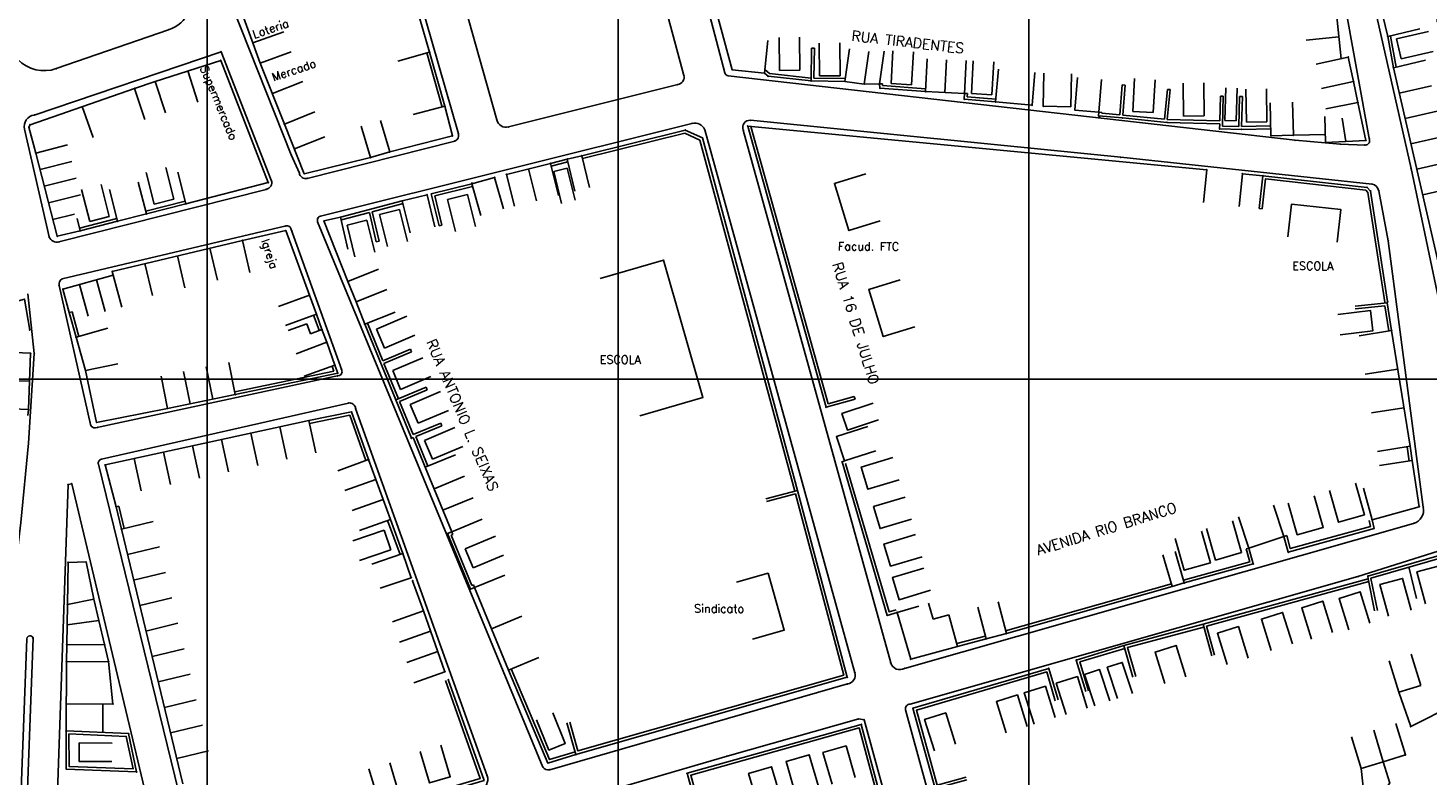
# Model space of a CAD drawing. Header units: millimetres. Extents: x 196436 to 199900, y 8705373 to 8708636.
# Tile 40 of 92: x 197956 to 198297, y 8706603 to 8706785. Entities that reach past the tile are written whole.
import ezdxf
from ezdxf.enums import TextEntityAlignment as Align

# ---------------------------------------------------------------- set-up
doc = ezdxf.new("R2010")
doc.units = ezdxf.units.MM
doc.header["$LTSCALE"] = 5
for name, color, linetype in [('CASA', 6, 'Continuous'), ('CERCA', 3, 'CERCA_LINE'), ('MALHA', 9, 'Continuous'), ('MEIO-FIO', 7, 'Continuous'), ('MURO', 9, 'Continuous'), ('TEXTO', 2, 'Continuous'), ('TXT_NRUA', 3, 'Continuous')]:
    doc.layers.add(name, color=color, linetype=linetype)
doc.styles.add('GEOSIS', font='ROMANS.SHX')
doc.linetypes.add('CERCA_LINE', pattern='A,0.5,-0.2,["X",Standard,S=0.1,R=0,X=-0.1,Y=-0.05],-0.25', length=0.95)

# ---------------------------------------------------------------- blocks, each defined once
blk = doc.blocks.new('C')
at = {"layer": 'CASA'}
blk.add_lwpolyline([(0, 0), (0, 8)], dxfattribs=at)
blk = doc.blocks.new('A$C52B76FAD')
at = {"layer": 'CASA'}
for points in [[(0, 8), (0, 0)], [(0, 8), (5, 8)], [(5, 8), (5, 0)]]:
    blk.add_lwpolyline(points, dxfattribs=at)
blk = doc.blocks.new('A$C4E6421C2')
at = {"layer": 'CASA', "rotation": 289.1624398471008}
blk.add_blockref('A$C52B76FAD', (0, 4.72), dxfattribs=at)

msp = doc.modelspace()

# ---------------------------------------------------------------- linework, layer by layer
at = {"layer": 'CASA'}
for p, q in [((198296.565, 8706777.58), (198288.768, 8706775.789)), ((198288.768, 8706775.789), (198300.132, 8706726.324)), ((197968.064, 8706710.203), (197975.763, 8706712.376)), ((198288.306, 8706711.831), (198280.406, 8706710.571)), ((198292.798, 8706683.673), (198288.306, 8706711.831)), ((198284.898, 8706682.413), (198292.798, 8706683.673)), ((197986.851, 8706665.385), (197979.074, 8706663.508)), ((197979.074, 8706663.508), (197994.034, 8706601.537)), ((198176.715, 8706641.648), (198175.599, 8706645.478)), ((198171.239, 8706631.843), (198167.919, 8706643.241)), ((198180.495, 8706642.689), (198176.715, 8706641.648)), ((198182.619, 8706634.976), (198171.239, 8706631.843))]:
    msp.add_line(p, q, dxfattribs=at)
for points in [[(198047.04, 8706803.991), (198054.097, 8706779.567)], [(198273.847, 8706799.166), (198276.038, 8706777.979)], [(198012.892, 8706776.909), (198007.537, 8706791.618)], [(198127.779, 8706775.288), (198124.017, 8706789.013)], [(198287.384, 8706783.339), (198286.054, 8706788.705)], [(198287.384, 8706783.339), (198295.149, 8706785.264)], [(198135.665, 8706774.474), (198136.486, 8706782.432)], [(198156.332, 8706780.36), (198155.233, 8706772.436)], [(197987.288, 8706772.416), (198003.263, 8706777.565)], [(198003.263, 8706777.565), (198014.822, 8706747.837)], [(198018.761, 8706762.024), (198012.892, 8706776.909)], [(198159.914, 8706771.787), (198161.013, 8706779.711)], [(198163.675, 8706771.854), (198164.774, 8706779.778)], [(198175.206, 8706777.967), (198174.811, 8706769.977)], [(198179.977, 8706777.732), (198179.582, 8706769.741)], [(198184.747, 8706777.496), (198184.352, 8706769.506)], [(198277.771, 8706778.358), (198269.956, 8706776.649)], [(198277.771, 8706778.358), (198279.071, 8706772.413)], [(197995.275, 8706774.99), (197997.73, 8706767.376)], [(198135.665, 8706774.474), (198127.779, 8706775.288)], [(198191.897, 8706767.446), (198192.603, 8706775.415)], [(198200.771, 8706766.66), (198201.476, 8706774.629)], [(198203.518, 8706766.42), (198203.661, 8706774.419)], [(198210.246, 8706766.299), (198210.389, 8706774.298)], [(198211.205, 8706765.465), (198211.871, 8706773.438)], [(197956.854, 8706761.895), (197982.281, 8706770.743)], [(197982.281, 8706770.743), (197987.288, 8706772.416)], [(197982.281, 8706770.743), (197984.817, 8706763.155)], [(197987.288, 8706772.416), (197989.823, 8706764.828)], [(198015.827, 8706769.467), (198023.269, 8706772.401)], [(198155.233, 8706772.436), (198159.914, 8706771.787)], [(198159.914, 8706771.787), (198163.675, 8706771.854)], [(198174.811, 8706769.977), (198184.352, 8706769.506)], [(198217.055, 8706764.977), (198217.721, 8706772.949)], [(198247.674, 8706762.92), (198247.938, 8706770.916), (198247.938, 8706770.916)], [(198250.477, 8706762.828), (198250.741, 8706770.824)], [(198279.071, 8706772.413), (198271.256, 8706770.703)], [(198279.071, 8706772.413), (198280.103, 8706767.329)], [(198057.823, 8706766.406), (198050.072, 8706764.422)], [(198057.823, 8706766.406), (198059.672, 8706759.181)], [(198191.897, 8706767.446), (198200.771, 8706766.66)], [(198203.518, 8706766.42), (198210.246, 8706766.299)], [(198258.943, 8706759.222), (198258.737, 8706767.219)], [(198264.39, 8706759.362), (198264.183, 8706767.36)], [(198272.245, 8706757.557), (198282.034, 8706758.091), (198280.103, 8706767.329)], [(198280.103, 8706767.329), (198272.263, 8706765.737)], [(197969.568, 8706766.319), (197972.197, 8706758.763)], [(198018.761, 8706762.024), (198026.18, 8706765.017)], [(198211.205, 8706765.465), (198217.055, 8706764.977)], [(198272.245, 8706757.557), (198272.052, 8706763.945)], [(198277.14, 8706757.824), (198276.283, 8706763.494)], [(197958.224, 8706755.027), (197956.557, 8706761.324), (197956.854, 8706761.895)], [(198018.761, 8706762.024), (198023.613, 8706749.996)], [(198039.724, 8706753.895), (198037.444, 8706761.564)], [(198044.428, 8706755.294), (198042.148, 8706762.962)], [(198247.674, 8706762.92), (198250.477, 8706762.828)], [(198021.187, 8706756.01), (198028.606, 8706759.003)], [(198059.672, 8706759.181), (198044.428, 8706755.294)], [(198258.943, 8706759.222), (198264.39, 8706759.362)], [(198264.39, 8706759.362), (198272.185, 8706759.564)], [(197958.224, 8706755.027), (197963.449, 8706734.789)], [(198023.613, 8706749.996), (198039.724, 8706753.895)], [(198039.724, 8706753.895), (198044.428, 8706755.294)], [(198087.627, 8706753.53), (198091.133, 8706754.375)], [(198087.627, 8706753.53), (198089.502, 8706745.752)], [(198091.133, 8706754.375), (198091.133, 8706754.375)], [(198091.133, 8706754.375), (198093.007, 8706746.597)], [(197987.088, 8706742.568), (197985.112, 8706750.32)], [(197991.844, 8706743.78), (197989.868, 8706751.532)], [(197994.794, 8706742.644), (197992.786, 8706750.387)], [(198072.831, 8706749.825), (198083.525, 8706752.483)], [(198072.831, 8706749.825), (198074.761, 8706742.061)], [(198078.178, 8706751.154), (198080.108, 8706743.39)], [(198083.525, 8706752.483), (198085.455, 8706744.72)], [(198084.371, 8706750.546), (198087.628, 8706751.337)], [(198084.371, 8706750.546), (198086.261, 8706742.772)], [(198087.628, 8706751.337), (198089.517, 8706743.564)], [(198163.84, 8706738.496), (198156.196, 8706736.137), (198152.649, 8706747.628), (198160.293, 8706749.988)], [(197971.369, 8706738.363), (197969.393, 8706746.115)], [(197976.125, 8706739.576), (197974.149, 8706747.328)], [(197978.172, 8706738.413), (197976.165, 8706746.157)], [(197985.168, 8706740.226), (197983.161, 8706747.97)], [(197994.794, 8706742.644), (198014.822, 8706747.837)], [(198064.423, 8706747.532), (198069.928, 8706749.104)], [(198064.423, 8706747.532), (198066.62, 8706739.839)], [(198069.928, 8706749.104), (198072.125, 8706741.412)], [(197987.088, 8706742.568), (197991.844, 8706743.78)], [(198047.461, 8706743.385), (198053.515, 8706744.864)], [(198047.461, 8706743.385), (198049.359, 8706735.614)], [(198053.515, 8706744.864), (198055.413, 8706737.092)], [(198263.08, 8706734.667), (198263.963, 8706742.618), (198275.916, 8706741.291), (198275.033, 8706733.34)], [(197962.404, 8706738.837), (197967.671, 8706740.158)], [(197971.369, 8706738.363), (197976.125, 8706739.576)], [(197978.172, 8706738.413), (197985.168, 8706740.226)], [(198028.381, 8706738.494), (198032.454, 8706739.414)], [(198032.454, 8706739.414), (198034.216, 8706731.61)], [(197963.449, 8706734.789), (197969.029, 8706736.071)], [(197969.029, 8706736.071), (197968.292, 8706739.083)], [(198008.528, 8706733.765), (198019.097, 8706736.172), (198024.862, 8706720.438)], [(198028.381, 8706738.494), (198034.245, 8706723.772)], [(198008.528, 8706733.765), (197976.872, 8706726.223)], [(198095.644, 8706724.519), (198111.016, 8706728.959), (198120.665, 8706695.55), (198105.293, 8706691.111)], [(197976.872, 8706726.223), (197977.066, 8706725.269)], [(198034.245, 8706723.772), (198041.666, 8706726.76)], [(197964.839, 8706721.939), (197977.066, 8706725.269)], [(198036.241, 8706718.815), (198034.245, 8706723.772)], [(198172.207, 8706712.703), (198164.563, 8706710.344), (198161.016, 8706721.836), (198168.661, 8706724.195)], [(197948.967, 8706709.416), (197946.855, 8706717.132), (197955.524, 8706719.505), (197956.753, 8706711.93)], [(197964.839, 8706721.939), (197966.396, 8706716.2)], [(198024.862, 8706720.438), (198017.346, 8706717.697)], [(198026.546, 8706715.821), (198024.862, 8706720.438)], [(198036.241, 8706718.815), (198043.662, 8706721.803)], [(198038.337, 8706713.355), (198036.241, 8706718.815)], [(198026.546, 8706715.821), (198019.03, 8706713.08)], [(198038.337, 8706713.355), (198045.758, 8706716.342)], [(198275.204, 8706715.733), (198283.143, 8706716.722), (198283.759, 8706711.781), (198275.82, 8706710.791)], [(198024.222, 8706713.488), (198019.672, 8706711.852)], [(198025.093, 8706711.043), (198024.222, 8706713.488)], [(198027.891, 8706712.126), (198025.093, 8706711.043)], [(198029.086, 8706709.041), (198027.891, 8706712.126)], [(197970.355, 8706702.086), (197968.064, 8706710.203)], [(198029.086, 8706709.041), (198021.626, 8706706.151)], [(198029.086, 8706709.041), (198031.079, 8706703.413)], [(197956.956, 8706706.313), (197948.962, 8706706.621)], [(197956.956, 8706706.313), (197956.43, 8706692.646)], [(197970.355, 8706702.086), (197978.181, 8706703.747)], [(197973.034, 8706689.466), (197970.355, 8706702.086)], [(198031.079, 8706703.413), (198023.539, 8706700.742)], [(197956.693, 8706699.479), (197948.699, 8706699.787)], [(198006.801, 8706696.248), (197990.325, 8706692.893)], [(197956.43, 8706692.646), (197948.436, 8706692.953)], [(197990.325, 8706692.893), (197973.034, 8706689.466)], [(198162.101, 8706694.128), (198154.501, 8706691.63), (198155.823, 8706687.608), (198163.423, 8706690.107)], [(198024.75, 8706689.909), (197975.124, 8706679.131)], [(198162.74, 8706682.578), (198155.13, 8706680.113), (198153.206, 8706686.051), (198160.816, 8706688.517)], [(197977.771, 8706668.978), (197975.124, 8706679.131)], [(198039.268, 8706680.462), (198044.555, 8706665.888)], [(198059.502, 8706662.882), (198053.054, 8706678.595)], [(198166.853, 8706680.903), (198159.19, 8706678.606), (198160.803, 8706673.227), (198168.466, 8706675.524)], [(198281.432, 8706673.501), (198283.554, 8706665.788), (198295.04, 8706668.948), (198293.304, 8706680.188), (198285.397, 8706678.967)], [(198279.501, 8706674.692), (198281.686, 8706666.996), (198275.345, 8706665.195), (198273.16, 8706672.891)], [(198169.85, 8706671.314), (198162.187, 8706669.016), (198163.799, 8706663.637), (198171.462, 8706665.935)], [(198269.495, 8706671.641), (198271.68, 8706663.946), (198265.338, 8706662.145), (198263.153, 8706669.841)], [(198259.56, 8706669.348), (198262.088, 8706661.758), (198253.575, 8706658.922), (198251.047, 8706666.512)], [(198249.606, 8706665.494), (198251.791, 8706657.799), (198245.45, 8706655.998), (198243.265, 8706663.694)], [(198172.381, 8706662.194), (198164.718, 8706659.896), (198166.331, 8706654.517), (198173.994, 8706656.814)], [(198241.995, 8706662.996), (198244.18, 8706655.3), (198237.839, 8706653.5), (198235.654, 8706661.196)], [(198047.628, 8706657.554), (198040.059, 8706654.964)], [(198049.63, 8706651.702), (198047.628, 8706657.554)], [(198232.65, 8706657.242), (198234.891, 8706649.562), (198237.835, 8706650.421), (198235.594, 8706658.101)], [(197965.933, 8706645.157), (197966.09, 8706655.434), (197970.467, 8706655.535), (197972.371, 8706646.446), (197965.933, 8706645.157)], [(198174.449, 8706654.01), (198166.786, 8706651.712), (198168.398, 8706646.333), (198176.061, 8706648.631)], [(198296.569, 8706645.372), (198294.477, 8706653.093), (198300.003, 8706654.591), (198302.096, 8706646.869)], [(198049.63, 8706651.702), (198042.061, 8706649.112)], [(198052.598, 8706643.617), (198049.955, 8706650.972)], [(198065.033, 8706649.292), (198072.426, 8706652.347)], [(198128.813, 8706650.574), (198136.505, 8706652.772), (198140.452, 8706638.963), (198132.76, 8706636.765)], [(198287.545, 8706642.304), (198285.453, 8706650.026), (198290.98, 8706651.524), (198293.072, 8706643.802)], [(198073.322, 8706629.234), (198065.033, 8706649.292)], [(198283.044, 8706640.645), (198280.653, 8706648.28), (198275.519, 8706646.672), (198277.91, 8706639.037)], [(197965.763, 8706635.382), (197965.933, 8706645.157)], [(197972.371, 8706646.446), (197973.558, 8706641.284), (197974.971, 8706635.436)], [(198173.182, 8706644.779), (198167.919, 8706643.241)], [(198192.496, 8706645.843), (198194.526, 8706638.105), (198189.567, 8706636.804), (198187.537, 8706644.542)], [(198273.945, 8706638.356), (198271.554, 8706645.991), (198266.42, 8706644.383), (198268.811, 8706636.749)], [(197973.558, 8706641.284), (197965.848, 8706640.269)], [(198052.598, 8706643.617), (198057.823, 8706628.813)], [(198069.177, 8706639.263), (198076.571, 8706642.318)], [(198167.919, 8706643.241), (198171.239, 8706631.843), (198182.619, 8706634.976), (198180.495, 8706642.689)], [(198264.145, 8706635.605), (198261.754, 8706643.239), (198256.62, 8706641.631), (198259.01, 8706633.997)], [(198253.409, 8706632.158), (198251.019, 8706639.793), (198245.884, 8706638.185), (198248.275, 8706630.551)], [(197965.763, 8706635.382), (197965.715, 8706631.243)], [(197975.958, 8706631.318), (197974.971, 8706635.436), (197965.763, 8706635.382)], [(198238.241, 8706627.567), (198235.85, 8706635.202), (198230.716, 8706633.594), (198233.107, 8706625.96)], [(197965.715, 8706631.243), (197965.601, 8706614.404)], [(197965.715, 8706631.243), (197975.958, 8706631.318)], [(197975.958, 8706631.318), (197977.016, 8706620.959)], [(198073.322, 8706629.234), (198080.715, 8706632.289)], [(198221.565, 8706622.29), (198219.07, 8706629.891), (198222.748, 8706631.098), (198225.242, 8706623.497)], [(198290.049, 8706623.847), (198287.726, 8706631.502)], [(198295.425, 8706625.478), (198293.102, 8706633.133)], [(198214.203, 8706619.988), (198211.813, 8706627.622), (198206.679, 8706626.015), (198209.069, 8706618.38)], [(198216.021, 8706620.552), (198213.526, 8706628.153), (198217.204, 8706629.36), (198219.699, 8706621.759)], [(198206.413, 8706617.671), (198204.022, 8706625.306), (198198.888, 8706623.698), (198201.278, 8706616.064)], [(198295.425, 8706625.478), (198290.049, 8706623.847)], [(197977.016, 8706620.959), (197965.646, 8706621.037)], [(197974.579, 8706620.976), (197974.548, 8706614.027)], [(198199.618, 8706615.531), (198197.227, 8706623.166), (198192.093, 8706621.558), (198194.484, 8706613.924)], [(198080.111, 8706617.155), (198083.14, 8706609.75), (198087.152, 8706611.392), (198084.122, 8706618.796)], [(198182.138, 8706611.178), (198179.747, 8706618.813), (198174.613, 8706617.205), (198177.004, 8706609.571)], [(198286.281, 8706606.929), (198283.958, 8706614.585)], [(198291.657, 8706608.561), (198289.334, 8706616.216)], [(197976.809, 8706611.461), (197968.809, 8706611.496), (197968.79, 8706606.986), (197976.79, 8706606.951)], [(198051.808, 8706609.437), (198054.088, 8706601.769), (198059.139, 8706603.271), (198056.859, 8706610.939)], [(198152.111, 8706601.447), (198149.874, 8706609.127), (198155.494, 8706610.764), (198157.731, 8706603.084)], [(198280.906, 8706605.298), (198278.582, 8706612.953)], [(198039.354, 8706605.155), (198041.634, 8706597.486), (198046.685, 8706598.988), (198044.405, 8706606.656)], [(198143.13, 8706599.294), (198140.892, 8706606.975), (198146.512, 8706608.612), (198148.75, 8706600.932)], [(198286.281, 8706606.929), (198280.906, 8706605.298)], [(198291.657, 8706608.561), (198286.281, 8706606.929)], [(198133.993, 8706596.398), (198131.755, 8706604.078), (198137.375, 8706605.716), (198139.613, 8706598.035)]]:
    msp.add_lwpolyline(points, dxfattribs=at)
for p in [(198287.385, 8706783.341, 688.223), (198003.264, 8706777.565, 689.573), (198012.893, 8706776.909, 689.667), (198054.098, 8706779.568, 691.037), (198277.772, 8706778.36, 688.837), (198127.781, 8706775.289, 691.496), (198135.667, 8706774.475, 691.493), (198288.769, 8706775.791, 688.4), (197982.282, 8706770.743, 690.236), (197987.289, 8706772.416, 689.961), (198155.235, 8706772.437, 691.134), (198159.916, 8706771.788, 691.102), (198163.677, 8706771.855, 691.076), (198174.812, 8706769.978, 690.973), (198279.073, 8706772.414, 688.919), (198057.824, 8706766.407, 691.309), (198184.354, 8706769.507, 690.943), (198191.899, 8706767.447, 690.83), (198200.772, 8706766.661, 690.761), (198203.519, 8706766.422, 690.518), (198280.105, 8706767.33, 688.967), (198211.207, 8706765.467, 690.489), (197956.558, 8706761.324, 690.855), (197956.855, 8706761.895, 690.829), (198018.762, 8706762.024, 689.991), (198059.673, 8706759.181, 691.327), (198258.944, 8706759.223, 689.951), (198264.391, 8706759.364, 689.731), (198272.247, 8706757.558, 689.574), (198282.035, 8706758.093, 689.172), (197958.225, 8706755.027, 691.352), (198039.725, 8706753.895, 690.877), (198044.429, 8706755.294, 690.941), (198087.629, 8706753.53, 691.924), (198091.134, 8706754.375, 691.831), (198023.614, 8706749.996, 690.404), (198072.833, 8706749.826, 691.825), (198083.526, 8706752.484, 692.067), (198014.823, 8706747.837, 690.277), (198064.424, 8706747.532, 691.524), (198064.47, 8706747.735, 691.933), (198069.929, 8706749.105, 691.963), (197994.795, 8706742.643, 690.994), (198047.462, 8706743.385, 691.027), (198053.516, 8706744.863, 691.228), (197985.169, 8706740.226, 691.251), (198032.455, 8706739.414, 691.025), (197969.03, 8706736.071, 691.93), (197978.173, 8706738.413, 691.64), (198019.098, 8706736.172, 690.668), (198028.382, 8706738.494, 690.763), (197963.45, 8706734.789, 691.993), (198008.529, 8706733.765, 691.022), (197976.873, 8706726.223, 691.855), (197977.067, 8706725.269, 692.069), (198034.246, 8706723.772, 691.111), (197964.84, 8706721.939, 692.4), (198024.863, 8706720.438, 691.104), (198036.242, 8706718.815, 691.63), (197966.397, 8706716.2, 692.616), (198026.547, 8706715.821, 691.242), (197956.754, 8706711.93, 692.915), (198027.892, 8706712.126, 691.323), (198038.338, 8706713.354, 691.709), (197968.065, 8706710.202, 692.87), (198029.087, 8706709.041, 691.414), (198288.306, 8706711.83, 690.604), (197956.957, 8706706.313, 693.131), (197970.356, 8706702.086, 693.125), (198031.08, 8706703.413, 691.612), (198006.802, 8706696.248, 692.318), (197956.431, 8706692.646, 693.585), (197990.326, 8706692.893, 692.522), (197973.035, 8706689.466, 693.337), (198024.751, 8706689.909, 692.042), (198153.206, 8706686.051, 693.511), (198292.799, 8706683.672, 691.234), (197975.125, 8706679.131, 693.836), (198039.269, 8706680.462, 692.259), (198053.054, 8706678.594, 692.516), (198293.304, 8706680.187, 691.27), (197977.772, 8706668.978, 694.096), (198295.04, 8706668.947, 692.126), (198044.555, 8706665.887, 692.929), (198283.554, 8706665.787, 692.458), (197979.075, 8706663.507, 694.291), (198059.503, 8706662.881, 692.922), (198047.629, 8706657.554, 693.451), (197966.09, 8706655.433, 695.034), (197970.468, 8706655.535, 695.23), (198049.631, 8706651.702, 693.518), (198234.89, 8706649.561, 694.919), (198237.835, 8706650.421, 694.891), (197965.933, 8706645.156, 695.301), (197972.371, 8706646.446, 695.128), (197973.557, 8706641.284, 695.691), (198052.598, 8706643.617, 693.813), (198167.918, 8706643.241, 694.543), (198194.526, 8706638.104, 695.319), (197965.763, 8706635.381, 695.877), (197974.971, 8706635.435, 695.73), (198182.619, 8706634.976, 695.168), (198189.566, 8706636.803, 695.285), (197965.715, 8706631.242, 696.062), (197975.958, 8706631.318, 695.743), (198171.238, 8706631.843, 694.689), (198057.823, 8706628.813, 694.187), (198073.322, 8706629.233, 694.171), (197977.016, 8706620.959, 696.206), (198286.282, 8706606.928, 692.54), (198291.658, 8706608.56, 692.101)]:
    msp.add_point(p, dxfattribs=at)
at = {"layer": 'CERCA'}
for q in [(198290.049, 8706623.847), (198303.58, 8706620.824)]:
    msp.add_line((198292.973, 8706615.476), q, dxfattribs=at)
for points in [[(198131.57, 8706761.585), (198243.311, 8706750.969)], [(198243.311, 8706750.969), (198242.519, 8706743.008)], [(198251.977, 8706749.982), (198251.185, 8706742.021)], [(198256.974, 8706749.485), (198251.977, 8706749.982)], [(198286.281, 8706606.929), (198287.877, 8706601.7), (198282.003, 8706594.833), (198280.906, 8706605.298)]]:
    msp.add_lwpolyline(points, dxfattribs=at)
for p in [(198243.312, 8706750.971, 690.388), (198251.978, 8706749.983, 690.354), (198292.974, 8706615.475, 692.009)]:
    msp.add_point(p, dxfattribs=at)
at = {"layer": 'MALHA'}
for p, q in [((198000, 8708635.599), (198000, 8705384.785)), ((198100, 8708635.599), (198100, 8705384.785)), ((198100, 8708635.599), (198100, 8705384.785)), ((198200, 8708635.599), (198200, 8705384.785)), ((198200, 8708635.599), (198200, 8705384.785)), ((196441.61, 8706700), (199000, 8706700))]:
    msp.add_line(p, q, dxfattribs=at)
at = {"layer": 'MEIO-FIO'}
for p, q in [((198125.978, 8706774.561), (198114.424, 8706818.562)), ((198271.775, 8706819.298), (198282.942, 8706758.139)), ((198264.8, 8706758.139), (198126.83, 8706773.825)), ((198027.541, 8706739.652), (198117.977, 8706762.233)), ((198121.091, 8706760.696), (198157.668, 8706628.568)), ((198275.763, 8706757.185), (198264.8, 8706758.139)), ((198281.922, 8706756.96), (198275.763, 8706757.185)), ((197964.647, 8706724.399), (198019.16, 8706737.293)), ((198020.332, 8706736.658), (198032.734, 8706702.175)), ((198081.716, 8706605.613), (198026.862, 8706738.303)), ((197971.589, 8706688.938), (197963.92, 8706722.794)), ((197956.329, 8706720.766), (197957.863, 8706706.236)), ((198032.002, 8706700.859), (197972.773, 8706688.181)), ((197974.221, 8706680.53), (198034.352, 8706694.176)), ((198036.089, 8706692.866), (198068.125, 8706603.494)), ((197997.064, 8706583.097), (197973.475, 8706679.321)), ((198155.88, 8706625.874), (198083.367, 8706604.987))]:
    msp.add_line(p, q, dxfattribs=at)
for points in [[(198275.151, 8706830.458), (198293.033, 8706751.218), (198309.157, 8706674.853, 0.3025462), (198312.787, 8706671.297), (198319.934, 8706673.23), (198357.955, 8706684.838), (198389.357, 8706695.782), (198366.436, 8706812.38), (198361.268, 8706839.418), (198351.037, 8706899.821)], [(197945.625, 8706842.489), (197965.591, 8706850.152, -0.3969231), (197975.055, 8706846.27), (197995.732, 8706796.158, -0.4385725), (197990.55, 8706785.015), (197963.237, 8706775.549, -0.2919155), (197953.897, 8706777.78, -0.1425823), (197951.26, 8706782.782), (197940.436, 8706833.771, -0.3914021), (197945.625, 8706842.489, 7.7092691)], [(198060.37, 8706803.933), (198103.402, 8706817.019, -0.3781458), (198104.584, 8706816.48), (198116.011, 8706773.906, -0.4544883), (198114.518, 8706771.681), (198073.334, 8706761.367, -0.4130541), (198070.484, 8706763.068), (198059.339, 8706802.621, -0.5083538), (198060.37, 8706803.933, -0.0536856)], [(198008.548, 8706793.122), (198047.104, 8706804.812, -0.368977), (198048.304, 8706804.287), (198061.136, 8706759.701, -0.3941701), (198060.224, 8706757.91), (198024.315, 8706748.83, -0.4544526), (198022.405, 8706750.153), (198020.44, 8706754.564), (198006.206, 8706790.335, -0.3896738), (198008.548, 8706793.122, -0.3244385)], [(197957.862, 8706764.264), (198003.361, 8706779.672), (198015.579, 8706748.382, -0.4817014), (198014.304, 8706746.184), (197963.882, 8706733.383, -0.3798956), (197961.479, 8706734.626), (197955.476, 8706760.839, -0.4427737), (197957.862, 8706764.264, 1.6982054)], [(198169.738, 8706629.645), (198293.643, 8706664.887, 0.3990549), (198295.999, 8706668.868), (198287.507, 8706733.697), (198285.194, 8706745.845, 0.3159948), (198283.54, 8706747.45), (198222.385, 8706754.003), (198132.198, 8706762.983, 0.5716162), (198130.467, 8706760.616), (198166.386, 8706630.982, 0.4960618), (198169.738, 8706629.645, -0.7455351)], [(197966.976, 8706674.563), (197989.273, 8706581.281, -0.39247), (197988.394, 8706579.721), (197964.571, 8706574.371, -0.5340961), (197962.689, 8706576.16), (197966.107, 8706674.352), (197966.976, 8706674.563)], [(198200.37, 8706508.498), (198169.991, 8706619.52, -0.5121235), (198171.144, 8706620.948), (198280.088, 8706651.95), (198308.884, 8706661.071)], [(197953.698, 8706574.334), (197956.052, 8706636.837, -0.8937316), (197957.596, 8706636.952), (197955.261, 8706574.264, -1.0077131), (197953.698, 8706574.334, -0.2664162)], [(198068.678, 8706591.374), (198126.531, 8706608.314), (198158.601, 8706617.334), (198159.9, 8706617.124), (198174.969, 8706561.94, -0.3748978), (198174.028, 8706559.994), (198079.646, 8706535.777), (198068.678, 8706591.374)]]:
    msp.add_lwpolyline(points, format="xyb", dxfattribs=at)
msp.add_lwpolyline([(197952.708, 8706647.149), (197953.335, 8706654.052), (197954.595, 8706665.109), (197956.467, 8706684.468), (197957.863, 8706706.236)], dxfattribs=at)
for centre, radius, start, end in [((198126.944, 8706774.818), 1, 194.93105, 263.44234), ((198059.72, 8706759.294), 1.473, 290.00393, 16.05543), ((198118.634, 8706759.642), 2.673, 23.23016, 104.23142), ((198281.958, 8706757.959), 1, 267.90762, 10.34796), ((198023.937, 8706750.326), 1.542, 186.43174, 284.18992), ((198027.787, 8706738.683), 1, 104.23142, 202.32246), ((198019.391, 8706736.319), 1, 19.78163, 103.30744), ((197965.343, 8706723.116), 1.459, 118.49212, 192.7633), ((198031.793, 8706701.836), 1, 282.08153, 19.78163), ((198034.672, 8706692.794), 1.418, 2.91117, 103.06089), ((197972.564, 8706689.159), 1, 192.7633, 282.08153), ((197974.447, 8706679.556), 1, 103.06089, 193.60295), ((198155.605, 8706627.997), 2.141, 277.35939, 15.47395), ((198065.66, 8706602.611), 2.618, 280.85495, 19.7204), ((198082.959, 8706606.403), 1.474, 212.45241, 286.0687)]:
    msp.add_arc(centre, radius, start, end, dxfattribs=at)
for p in [(197990.551, 8706785.015, 689.511), (198003.362, 8706779.672, 689.25), (197963.238, 8706775.549, 690.045), (198116.012, 8706773.907, 691.286), (198126.292, 8706774.063, 691.165), (198114.519, 8706771.682, 691.332), (197957.863, 8706764.264, 690.56), (198070.485, 8706763.069, 691.448), (198217.252, 8706763.744, 690.453), (198061.136, 8706759.701, 691.189), (198073.336, 8706761.367, 691.55), (198117.979, 8706762.234, 691.464), (198121.092, 8706760.697, 691.46), (198130.468, 8706760.617, 691.426), (198132.199, 8706762.984, 691.383), (198060.225, 8706757.91, 691.199), (198264.801, 8706758.141, 689.693), (198275.765, 8706757.187, 689.354), (198281.72, 8706756.969, 689.057), (198282.873, 8706758.523, 688.97), (198020.441, 8706754.564, 689.837), (198222.387, 8706754.004, 690.517), (198022.405, 8706750.153, 690.084), (198293.034, 8706751.219, 688.999), (198014.305, 8706746.184, 690.277), (198015.58, 8706748.382, 690.091), (198024.316, 8706748.83, 690.287), (198283.541, 8706747.452, 689.424), (198285.196, 8706745.846, 689.387), (198019.041, 8706737.264, 690.484), (198020.496, 8706736.203, 690.482), (198026.895, 8706739.132, 690.546), (197961.48, 8706734.626, 691.96), (197963.883, 8706733.383, 691.963), (198287.508, 8706733.699, 689.612), (197963.921, 8706722.794, 692.229), (197964.648, 8706724.399, 692.085), (197957.863, 8706706.236, 692.974), (198032.653, 8706702.403, 691.485), (198031.654, 8706700.784, 691.581), (198034.353, 8706694.175, 691.749), (198036.09, 8706692.866, 691.783), (197971.447, 8706689.568, 693.36), (197973.283, 8706688.29, 693.313), (197973.597, 8706680.081, 693.564), (197966.976, 8706674.564, 693.993), (197966.108, 8706674.352, 693.994), (198295.998, 8706668.867, 691.237), (198293.643, 8706664.886, 691.553), (198280.088, 8706651.949, 693.052), (197957.596, 8706636.951, 695.473), (198166.386, 8706630.982, 694.663), (198157.668, 8706628.568, 694.721), (198169.737, 8706629.645, 694.765), (198155.879, 8706625.874, 694.865), (198158.601, 8706617.334, 695.094), (198159.9, 8706617.124, 695.086), (198126.53, 8706608.314, 695.29), (198068.125, 8706603.494, 694.816), (198081.715, 8706605.613, 694.805), (198083.367, 8706604.988, 694.862)]:
    msp.add_point(p, dxfattribs=at)
at = {"layer": 'MURO'}
for p, q in [((198289.457, 8706775.915), (198288.072, 8706783.465)), ((198146.968, 8706772.57), (198147.098, 8706780.569)), ((198147.68, 8706773.258), (198147.798, 8706780.557)), ((198288.768, 8706775.789), (198287.384, 8706783.339)), ((198053.424, 8706779.376), (198057.149, 8706766.216)), ((198054.097, 8706779.567), (198057.823, 8706766.406)), ((198136.529, 8706773.685), (198135.665, 8706774.474)), ((198136.831, 8706774.356), (198135.755, 8706775.341)), ((198146.968, 8706772.57), (198136.529, 8706773.685)), ((198147.043, 8706773.266), (198136.831, 8706774.356)), ((198155.244, 8706773.136), (198147.68, 8706773.258)), ((198155.233, 8706772.436), (198146.968, 8706772.57)), ((198163.734, 8706770.766), (198163.675, 8706771.854)), ((198174.811, 8706769.977), (198163.734, 8706770.766)), ((198164.399, 8706771.421), (198164.374, 8706771.892)), ((198174.861, 8706770.675), (198164.399, 8706771.421)), ((198222.738, 8706771.601), (198222.131, 8706764.327)), ((198223.436, 8706771.543), (198222.738, 8706771.601)), ((198223.436, 8706771.543), (198222.84, 8706764.267)), ((198233.72, 8706770.51), (198232.99, 8706763.247)), ((198234.416, 8706770.44), (198233.634, 8706763.18)), ((198233.72, 8706770.51), (198234.416, 8706770.44)), ((198184.278, 8706768.093), (198184.352, 8706769.506)), ((198191.897, 8706767.446), (198184.278, 8706768.093)), ((198185.013, 8706768.734), (198185.051, 8706769.469)), ((198191.957, 8706768.144), (198185.013, 8706768.734)), ((198246.482, 8706762.856), (198246.634, 8706768.879)), ((198247.149, 8706761.564), (198247.333, 8706768.861)), ((198251.319, 8706768.761), (198251.135, 8706761.463)), ((198252.019, 8706768.743), (198251.799, 8706761.446)), ((198216.978, 8706764.055), (198217.055, 8706764.977)), ((198222.77, 8706763.571), (198216.978, 8706764.055)), ((198217.055, 8706764.977), (198217.753, 8706764.918)), ((198217.734, 8706764.694), (198217.753, 8706764.918)), ((198222.131, 8706764.327), (198217.734, 8706764.694)), ((198233.616, 8706762.48), (198222.77, 8706763.571)), ((198232.99, 8706763.247), (198222.84, 8706764.267)), ((198246.482, 8706762.856), (198233.634, 8706763.18)), ((198116.26, 8706759.848), (198091.297, 8706753.694)), ((198119.919, 8706758.189), (198116.26, 8706759.848)), ((198150.648, 8706693.167), (198131.57, 8706761.585)), ((198151.134, 8706694.029), (198132.317, 8706761.514)), ((198246.464, 8706762.156), (198233.616, 8706762.48)), ((198246.432, 8706760.882), (198246.464, 8706762.156)), ((198251.817, 8706760.746), (198246.432, 8706760.882)), ((198251.135, 8706761.463), (198247.149, 8706761.564)), ((198251.799, 8706761.446), (198258.881, 8706761.628)), ((198251.817, 8706760.746), (198258.899, 8706760.929)), ((198142.994, 8706672.767), (198119.919, 8706758.189)), ((198083.525, 8706752.483), (198087.627, 8706753.53)), ((198083.698, 8706751.805), (198087.8, 8706752.851)), ((198091.98, 8706753.862), (198091.98, 8706753.862)), ((198054.52, 8706745.087), (198064.423, 8706747.532)), ((198055.367, 8706744.575), (198064.591, 8706746.852)), ((197994.624, 8706743.322), (197984.998, 8706740.905)), ((197994.794, 8706742.644), (197985.168, 8706740.226)), ((198032.454, 8706739.414), (198047.461, 8706743.385)), ((198040.119, 8706740.718), (198047.64, 8706742.708)), ((198056.437, 8706737.32), (198054.52, 8706745.087)), ((198057.117, 8706737.488), (198055.367, 8706744.575)), ((198032.633, 8706738.737), (198039.442, 8706740.539)), ((198039.442, 8706740.539), (198041.125, 8706733.454)), ((198040.119, 8706740.718), (198041.806, 8706733.616)), ((197977.999, 8706739.091), (197968.855, 8706736.749)), ((197978.172, 8706738.413), (197969.029, 8706736.071)), ((198041.125, 8706733.454), (198041.806, 8706733.616)), ((197968.064, 8706710.203), (197966.396, 8706716.2)), ((197968.737, 8706710.393), (197967.07, 8706716.387)), ((198025.888, 8706715.581), (198027.233, 8706711.887)), ((198026.546, 8706715.821), (198027.891, 8706712.126)), ((198045.856, 8706694.988), (198038.337, 8706713.355)), ((198042.741, 8706704.444), (198038.985, 8706713.62)), ((198042.741, 8706704.444), (198049.464, 8706707.288)), ((198043.006, 8706703.796), (198049.737, 8706706.643)), ((198049.737, 8706706.643), (198049.464, 8706707.288)), ((198030.836, 8706701.975), (198006.658, 8706696.933)), ((198030.418, 8706703.184), (198030.836, 8706701.975)), ((198031.079, 8706703.413), (198031.758, 8706701.452)), ((198046.504, 8706695.253), (198043.006, 8706703.796)), ((198031.758, 8706701.452), (198006.801, 8706696.248)), ((198045.856, 8706694.988), (198053.259, 8706698.02)), ((198049.697, 8706685.609), (198045.856, 8706694.988)), ((198046.769, 8706694.605), (198053.524, 8706697.372)), ((198150.648, 8706693.167), (198157.68, 8706695.127)), ((198157.68, 8706695.127), (198150.648, 8706693.167)), ((198157.492, 8706695.801), (198151.134, 8706694.029)), ((197956.43, 8706692.646), (197956.296, 8706691.158)), ((198024.75, 8706689.909), (198035.118, 8706692.024)), ((198035.118, 8706692.024), (198039.268, 8706680.462)), ((198050.079, 8706686.522), (198046.769, 8706694.605)), ((198024.89, 8706689.224), (198034.664, 8706691.217)), ((198034.664, 8706691.217), (198038.609, 8706680.226)), ((198056.835, 8706689.289), (198050.079, 8706686.522)), ((198057.1, 8706688.641), (198050.759, 8706686.044)), ((198050.111, 8706685.779), (198049.697, 8706685.609)), ((198053.054, 8706678.595), (198050.111, 8706685.779)), ((198053.702, 8706678.86), (198050.759, 8706686.044)), ((197977.771, 8706668.978), (197978.452, 8706669.14)), ((197979.074, 8706663.508), (197977.771, 8706668.978)), ((197979.755, 8706663.672), (197978.452, 8706669.14)), ((198043.898, 8706665.646), (198046.971, 8706657.312)), ((198044.555, 8706665.888), (198047.628, 8706657.554)), ((198058.443, 8706662.423), (198059.502, 8706662.882)), ((198064.039, 8706648.881), (198058.443, 8706662.423)), ((198059.353, 8706662.054), (198059.78, 8706662.239)), ((198064.418, 8706649.795), (198059.353, 8706662.054)), ((198302.374, 8706657.829), (198282.534, 8706652.089)), ((198292.496, 8706654.312), (198294.372, 8706646.632)), ((198282.534, 8706652.089), (198282.576, 8706651.442)), ((198282.576, 8706651.442), (198284.17, 8706643.603)), ((198065.033, 8706649.292), (198064.039, 8706648.881)), ((198064.765, 8706649.939), (198064.418, 8706649.795))]:
    msp.add_line(p, q, dxfattribs=at)
for points in [[(198147.098, 8706780.569), (198147.798, 8706780.557)], [(198164.374, 8706771.892), (198163.675, 8706771.854)], [(198185.051, 8706769.469), (198184.352, 8706769.506)], [(198246.634, 8706768.879), (198247.333, 8706768.861)], [(198252.019, 8706768.743), (198251.319, 8706768.761)], [(198143.67, 8706672.949), (198120.509, 8706758.691), (198116.328, 8706760.585), (198091.133, 8706754.375), (198091.133, 8706754.375)], [(198287.325, 8706718.877), (198283.206, 8706745.757), (198282.345, 8706746.639), (198256.974, 8706749.485), (198256.082, 8706741.534)], [(198286.633, 8706718.771), (198282.548, 8706745.429), (198282.019, 8706745.971), (198257.591, 8706748.711), (198256.778, 8706741.456)], [(198256.778, 8706741.456), (198256.082, 8706741.534)], [(198056.437, 8706737.32), (198057.117, 8706737.488)], [(197966.396, 8706716.2), (197967.07, 8706716.387)], [(198288.306, 8706711.831), (198287.234, 8706718.586), (198279.402, 8706717.774)], [(198287.614, 8706711.722), (198286.646, 8706717.821), (198279.474, 8706717.078)], [(198053.524, 8706697.372), (198053.259, 8706698.02)], [(198157.68, 8706695.127), (198157.492, 8706695.801)], [(198057.1, 8706688.641), (198056.835, 8706689.289)], [(198292.106, 8706683.573), (198292.611, 8706680.087)], [(198292.798, 8706683.673), (198293.304, 8706680.188)], [(198167.919, 8706643.241), (198165.507, 8706642.523), (198154.528, 8706679.874), (198155.13, 8706680.113)], [(198167.719, 8706643.912), (198165.98, 8706643.395), (198155.38, 8706679.459), (198155.388, 8706679.462)], [(198087.56, 8706616.374), (198089.751, 8706608.679), (198155.802, 8706627.486), (198143.67, 8706672.949), (198135.944, 8706670.875)], [(198088.233, 8706616.565), (198090.232, 8706609.544), (198154.948, 8706627.97), (198143.174, 8706672.091), (198136.125, 8706670.199)], [(198262.088, 8706661.758), (198263.157, 8706657.903), (198284.023, 8706663.689), (198283.554, 8706665.788)], [(198262.763, 8706661.945), (198263.645, 8706658.765), (198283.195, 8706664.186), (198282.871, 8706665.635)], [(198059.78, 8706662.239), (198059.513, 8706662.886)], [(198262.088, 8706661.758), (198262.763, 8706661.945)], [(198252.901, 8706658.735), (198253.78, 8706655.555), (198237.649, 8706651.096)], [(198253.575, 8706658.922), (198254.641, 8706655.066), (198237.835, 8706650.421)], [(198252.901, 8706658.735), (198253.575, 8706658.922)], [(198305.265, 8706640.662), (198301.844, 8706656.947), (198283.269, 8706651.573), (198283.271, 8706651.535), (198284.856, 8706643.743)], [(198282.576, 8706651.442), (198242.398, 8706640.375), (198244.504, 8706632.657)], [(198282.761, 8706650.768), (198243.257, 8706639.885), (198245.179, 8706632.841)], [(198065.033, 8706649.292), (198064.765, 8706649.939)], [(198234.699, 8706650.235), (198194.335, 8706638.778)], [(198234.891, 8706649.562), (198194.526, 8706638.105)], [(198242.398, 8706640.375), (198223.142, 8706635.17), (198225.342, 8706627.478)], [(198189.389, 8706637.481), (198182.441, 8706635.653)], [(198242.58, 8706639.699), (198224.01, 8706634.68), (198226.015, 8706627.671)], [(198189.567, 8706636.804), (198182.619, 8706634.976)], [(198223.142, 8706635.17), (198211.538, 8706631.666), (198213.851, 8706624.008)], [(198223.344, 8706634.5), (198212.41, 8706631.198), (198214.521, 8706624.21)], [(198058.658, 8706626.892), (198067.367, 8706602.375), (198037.967, 8706593.708)], [(198073.322, 8706629.234), (198082.905, 8706606.586), (198089.751, 8706608.679)], [(198073.966, 8706629.506), (198083.304, 8706607.44), (198089.546, 8706609.349)], [(198184.926, 8706602.528), (198177.22, 8706600.381), (198171.779, 8706619.916), (198204.844, 8706629.642), (198207.102, 8706621.967)], [(198184.738, 8706603.202), (198177.706, 8706601.244), (198172.639, 8706619.439), (198204.37, 8706628.773), (198206.43, 8706621.769)], [(198057.998, 8706626.658), (198066.46, 8706602.837), (198037.769, 8706594.38)], [(197965.601, 8706614.404), (197980.842, 8706613.762), (197982.778, 8706604.441), (197965.657, 8706605.127), (197965.601, 8706614.404)], [(198158.351, 8706588.086), (198166.081, 8706590.144), (198159.196, 8706616.004), (198116.807, 8706604.117), (198117.979, 8706599.94)], [(198158.171, 8706588.762), (198165.225, 8706590.64), (198158.703, 8706615.139), (198117.67, 8706603.632), (198118.656, 8706600.118)]]:
    msp.add_lwpolyline(points, dxfattribs=at)
msp.add_lwpolyline([(197966.305, 8706613.674), (197980.268, 8706613.086), (197981.911, 8706605.176), (197966.353, 8706605.8)], close=True, dxfattribs=at)
for p in [(198136.53, 8706773.686, 691.497), (198146.97, 8706772.571, 691.478), (198163.735, 8706770.768, 691.076), (198184.28, 8706768.095, 690.915), (198216.979, 8706764.056, 690.616), (198222.771, 8706763.572, 690.542), (198116.33, 8706760.586, 691.671), (198131.572, 8706761.586, 691.583), (198233.617, 8706762.482, 690.416), (198246.433, 8706760.883, 690.215), (198251.818, 8706760.747, 690.125), (198120.511, 8706758.692, 691.674), (198256.975, 8706749.486, 690.271), (198282.347, 8706746.641, 689.694), (198054.521, 8706745.087, 691.51), (198283.207, 8706745.759, 689.753), (198287.327, 8706718.879, 690.41), (198287.234, 8706718.585, 690.381), (198031.759, 8706701.452, 691.754), (198045.856, 8706694.987, 692.08), (198035.118, 8706692.024, 691.963), (198150.648, 8706693.167, 693.068), (198049.698, 8706685.609, 692.373), (198154.529, 8706679.874, 693.669), (198143.67, 8706672.949, 693.748), (198058.443, 8706662.422, 692.952), (198284.023, 8706663.689, 692.66), (198263.157, 8706657.902, 693.933), (198254.641, 8706655.066, 694.106), (198049.955, 8706650.972, 693.549), (198282.534, 8706652.088, 692.909), (198282.575, 8706651.442, 693.115), (198064.039, 8706648.881, 693.476), (198165.506, 8706642.523, 694.42), (198242.397, 8706640.374, 695.102), (198223.142, 8706635.17, 695.332), (198211.538, 8706631.666, 695.374), (198058.658, 8706626.892, 693.982), (198155.801, 8706627.486, 694.941), (198204.844, 8706629.641, 695.554), (198171.779, 8706619.916, 695.199), (197965.601, 8706614.404, 696.909), (197980.842, 8706613.762, 696.766), (198159.196, 8706616.004, 695.281), (198082.905, 8706606.586, 695.005), (198089.75, 8706608.68, 695.062), (197965.657, 8706605.127, 697.515), (197982.778, 8706604.44, 697.214), (198116.807, 8706604.117, 695.592)]:
    msp.add_point(p, dxfattribs=at)

# ---------------------------------------------------------------- block references
at = {"layer": 'CASA'}
for name, p, rotation in [('C', (198018.625, 8706784.549), 110.0055157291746), ('A$C4E6421C2', (198139.705, 8706784.694), 251.5520822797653), ('A$C4E6421C2', (198298.94, 8706784.413), 173.7753463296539), ('A$C4E6421C2', (198149.487, 8706783.328), 251.5520822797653), ('A$C4E6421C2', (198167.528, 8706781.424), 247.6309581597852), ('C', (198267.532, 8706782.453), 275.9033811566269), ('C', (198020.41, 8706779.646), 110.0055157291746), ('C', (198046.412, 8706777.346), 286.116249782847), ('A$C4E6421C2', (198187.08, 8706778.989), 247.6309581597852), ('A$C4E6421C2', (198226.383, 8706774.635), 247.6309581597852), ('A$C4E6421C2', (198238.097, 8706773.561), 251.6157393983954), ('A$C4E6421C2', (198253.366, 8706772.091), 251.6157393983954), ('C', (198290.189, 8706769.606), 282.9377861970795), ('C', (198291.609, 8706763.423), 282.9377861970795), ('C', (197958.224, 8706755.027), 284.4760201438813), ('C', (198293.029, 8706757.24), 282.9377861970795), ('C', (197959.269, 8706750.98), 284.4760201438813), ('C', (198294.45, 8706751.056), 282.9377861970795), ('C', (197960.314, 8706746.932), 284.4760201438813), ('C', (198295.87, 8706744.873), 282.9377861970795), ('C', (197961.359, 8706742.884), 284.4760201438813), ('A$C4E6421C2', (198065.103, 8706735.528), 84.65074943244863), ('A$C4E6421C2', (198040.624, 8706729.297), 84.65074943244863), ('A$C4E6421C2', (198048.54, 8706731.847), 84.65074943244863), ('C', (198008.528, 8706733.765), 193.4012152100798), ('C', (197992.7, 8706729.994), 193.4012152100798), ('C', (198000.614, 8706731.88), 193.4012152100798), ('C', (197984.786, 8706728.109), 193.4012152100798), ('C', (197971.016, 8706715.33), 15.23296514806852), ('C', (197975.092, 8706716.44), 15.23296514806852), ('C', (197979.168, 8706717.55), 15.23296514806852), ('A$C4E6421C2', (198050.233, 8706715.397), 183.6605527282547), ('A$C4E6421C2', (198054.137, 8706705.325), 183.6605527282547), ('C', (197994.221, 8706701.851), 191.5078970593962), ('C', (197999.713, 8706702.969), 191.5078970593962), ('C', (198005.205, 8706704.087), 191.5078970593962), ('C', (198289.803, 8706702.445), 99.065085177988), ('C', (197988.729, 8706700.733), 191.5078970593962), ('A$C4E6421C2', (198058.411, 8706697.075), 183.6605527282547), ('C', (198291.301, 8706693.059), 99.065085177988), ('C', (198017.661, 8706688.37), 192.2539979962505), ('C', (198024.75, 8706689.909), 192.2539979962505), ('A$C4E6421C2', (198061.918, 8706688.32), 183.6605527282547), ('C', (198003.482, 8706685.29), 192.2539979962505), ('C', (198010.571, 8706686.83), 192.2539979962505), ('C', (197989.303, 8706682.21), 192.2539979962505), ('C', (197996.392, 8706683.75), 192.2539979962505), ('C', (198060.455, 8706681.632), 112.3131574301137), ('C', (197982.214, 8706680.671), 192.2539979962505), ('C', (198031.748, 8706677.735), 289.93639390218), ('C', (198033.51, 8706672.876), 289.93639390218), ('C', (198062.604, 8706676.394), 112.3131574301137), ('C', (198064.754, 8706671.157), 112.3131574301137), ('C', (198035.272, 8706668.018), 289.93639390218), ('C', (198037.034, 8706663.16), 289.93639390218), ('C', (198066.903, 8706665.919), 112.3131574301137), ('A$C52B76FAD', (198035.446, 8706660.638), 288.9114443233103), ('A$C4E6421C2', (198071.777, 8706661.927), 183.6605527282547), ('C', (197980.57, 8706657.311), 283.5711505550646), ('C', (197982.066, 8706651.114), 283.5711505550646), ('C', (197983.562, 8706644.916), 283.5711505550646), ('C', (197985.058, 8706638.719), 283.5711505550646), ('C', (198045.054, 8706640.954), 289.440588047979), ('C', (198046.795, 8706636.02), 289.440588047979), ('C', (197986.554, 8706632.522), 283.5711505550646), ('C', (198048.537, 8706631.085), 289.440588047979), ('C', (197988.05, 8706626.325), 283.5711505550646), ('C', (198050.279, 8706626.151), 289.440588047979), ('C', (197989.546, 8706620.128), 283.5711505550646), ('C', (197991.042, 8706613.931), 283.5711505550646), ('C', (197992.538, 8706607.734), 283.5711505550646)]:
    msp.add_blockref(name, p, dxfattribs=dict(at, rotation=rotation))

# ---------------------------------------------------------------- texts
at = {"layer": 'TEXTO', "style": 'GEOSIS'}
for s, rotation, p in [('Loteria', 18.58728, (198011.619, 8706782.317)), ('Mercado', 18.58728, (198016.282, 8706771.901)), ('Supermercado', 292.56673, (197997.634, 8706775.525)), ('Igreja', 288.43594, (198012.5, 8706733.505)), ('Facud. FTC', 359.749, (198153.513, 8706730.739)), ('ESCOLA', 359.749, (198264.123, 8706725.979)), ('ESCOLA', 359.749, (198095.526, 8706703.181)), ('Sindicato', 359.749, (198118.519, 8706642.605))]:
    msp.add_text(s, height=2, rotation=rotation, dxfattribs=at).set_placement(p, align=Align.BOTTOM_LEFT)
at = {"layer": 'TXT_NRUA', "style": 'GEOSIS'}
for s, rotation, p in [('RUA RUI BARBOSA', 283.57266, (198295.854, 8706798.343)), ('RUA TIRADENTES', 353.45053, (198156.617, 8706781.622)), ('RUA 16 DE JULHO', 287.23972, (198151.372, 8706727.752)), ('RUA ANTONIO L. SEIXAS', 292.89209, (198052.55, 8706708.766)), ('AVENIDA RIO BRANCO', 17.2377, (198202.495, 8706656.424))]:
    msp.add_text(s, height=2.5, rotation=rotation, dxfattribs=at).set_placement(p, align=Align.BOTTOM_LEFT)

doc.saveas('drawing.dxf')
